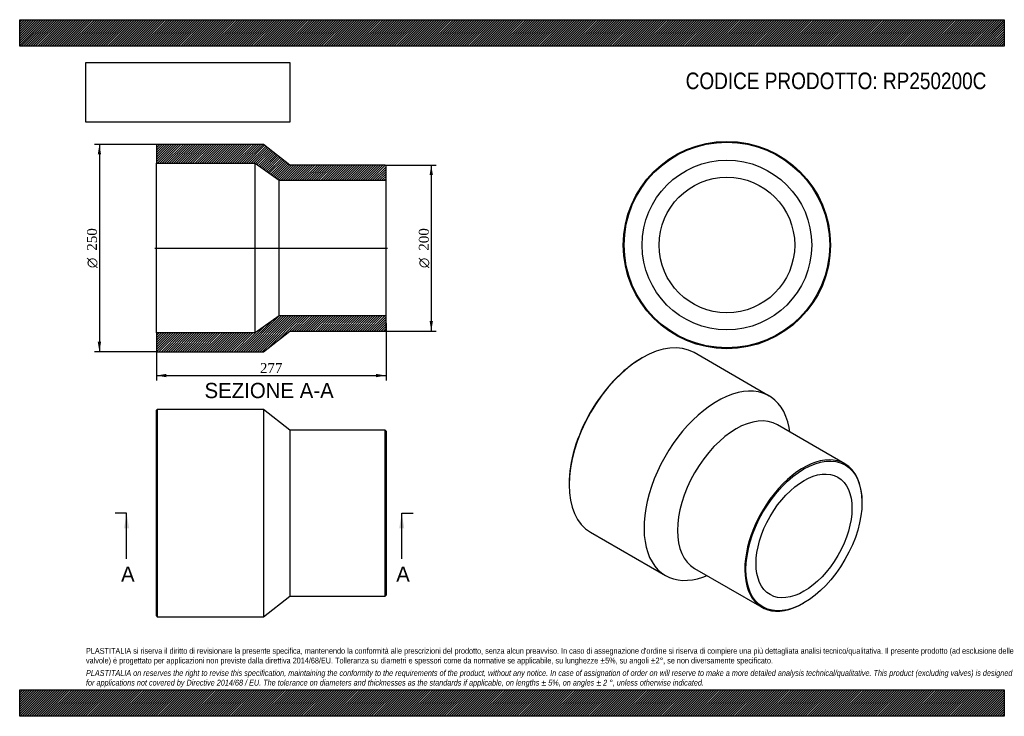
# Model space of a CAD drawing. Header units: millimetres. Extents: x 0 to 1188, y 0 to 840.
import ezdxf
from ezdxf.enums import TextEntityAlignment as Align
from ezdxf.lldxf.tags import DXFTag

# ---------------------------------------------------------------- set-up
doc = ezdxf.new("R2010")
doc.units = ezdxf.units.MM
doc.header["$LTSCALE"] = 4
for name, color, linetype in [('Default', 7, 'Continuous'), ('DV4_Default', 7, 'Continuous'), ('RP250200C', 7, 'Continuous')]:
    doc.layers.add(name, color=color, linetype=linetype)
doc.styles.add('SEACAD_Solid_Edge_ANSI', font='seans.ttf')
doc.styles.add('SEACAD_Solid_Edge_ANSI1_Symbols', font='semeca1.ttf')
doc.styles.add('SEACAD_Times_New_Roman', font='times.ttf')
tags = doc.linetypes.add('CENTER2', pattern=[28.575, 19.05, -3.175, 3.175, -3.175]).pattern_tags.tags
tags[10:11] = [DXFTag(74, 4), DXFTag(75, 0), DXFTag(340, '0'), DXFTag(46, 0.0), DXFTag(50, 0.0), DXFTag(44, 0.0), DXFTag(45, 0.0)]
tags[8:9] = [DXFTag(74, 4), DXFTag(75, 0), DXFTag(340, '0'), DXFTag(46, 0.0), DXFTag(50, 0.0), DXFTag(44, 0.0), DXFTag(45, 0.0)]
tags[6:7] = [DXFTag(74, 4), DXFTag(75, 0), DXFTag(340, '0'), DXFTag(46, 0.0), DXFTag(50, 0.0), DXFTag(44, 0.0), DXFTag(45, 0.0)]
tags[4:5] = [DXFTag(74, 4), DXFTag(75, 0), DXFTag(340, '0'), DXFTag(46, 0.0), DXFTag(50, 0.0), DXFTag(44, 0.0), DXFTag(45, 0.0)]
doc.dimstyles.new('ANSImm', dxfattribs={"dimtxt": 12, "dimasz": 12, "dimexe": 6, "dimexo": 0, "dimgap": 3, "dimtad": 1, "dimdsep": 46, "dimtxsty": 'SEACAD_Times_New_Roman', "dimblk1": '_SE_FILLED', "dimblk2": '_SE_FILLED', "dimsah": 1, "dimcen": 6, "dimazin": 0, "dimtfac": 0.85, "dimtdec": 3, "dimtofl": 0, "dimtmove": 0, "dimatfit": 3, "dimfxl": 1, "dimarcsym": 0})
picture_1 = doc.add_image_def('image1.jpg', size_in_pixel=(4302, 1260))

# ---------------------------------------------------------------- blocks, each defined once
blk = doc.blocks.new('SE')
at = {"layer": 'RP250200C', "color": 7, "linetype": 'Continuous'}
for p, q in [((166, 370), (165, 369)), ((165, 121), (165, 369)), ((166, 370), (166, 120)), ((294, 370), (166, 370)), ((294, 370), (294, 120)), ((326, 345), (294, 370)), ((326, 345), (326, 145)), ((441, 345), (326, 345)), ((441, 145), (441, 345)), ((442, 344), (441, 345)), ((442, 344), (442, 146)), ((294, 120), (326, 145)), ((326, 145), (441, 145)), ((441, 145), (442, 146)), ((165, 121), (166, 120)), ((166, 120), (294, 120))]:
    blk.add_line(p, q, dxfattribs=at)
blk = doc.blocks.new('SE1')
at = {"layer": 'RP250200C', "color": 7, "linetype": 'Continuous'}
for p, q in [((751.2, 432.3), (750.5, 431.9)), ((904.2, 386.2), (813.7, 438.5)), ((995.6, 304.6), (914.3, 351.5)), ((929.4, 342.8), (928.3, 348.3)), ((662.8, 280), (662.8, 279.2)), ((1016.3, 258), (1016.3, 258.8)), ((688.7, 222), (779.2, 169.7)), ((814.3, 178.3), (895.6, 131.4)), ((824.1, 167.8), (829.4, 169.6)), ((945.6, 136.3), (946.3, 136.7))]:
    blk.add_line(p, q, dxfattribs=at)
for centre, major_axis, start_param, end_param in [((751.2, 330.2), (-62.5, -108.3), 3.141593, 6.283185), ((750.5, 330.6), (62, 107.4), 0.785398, 2.356195), ((841.7, 278), (-62.5, -108.3), 2.55632, 6.283185), ((864.3, 264.9), (-50, -86.6), 3.141593, 6.283185), ((945.6, 218), (50, 86.6), 0, 3.926991), ((945.6, 218), (50, 86.6), 5.497787, 6.283185), ((841.7, 278), (-62.5, -108.3), 0, 0.585273)]:
    blk.add_ellipse(centre, major_axis=major_axis, ratio=0.57735, start_param=start_param, end_param=end_param, dxfattribs=at)
for major_axis in [(-49.5, -85.7), (-40.9, -70.8)]:
    blk.add_ellipse((946.3, 217.5), major_axis=major_axis, ratio=0.57735, dxfattribs=at)
blk = doc.blocks.new('SE2')
at = {"layer": 'RP250200C', "color": 7, "linetype": 'Continuous'}
for radius in [125, 124, 102.3, 81.8]:
    blk.add_circle((853.3, 568.3), radius, dxfattribs=at)
blk = doc.blocks.new('SE4')
at = {"color": 7, "linetype": 'Continuous', "style": 'SEACAD_Solid_Edge_ANSI'}
blk.add_text('A', height=18.4, dxfattribs=at).set_placement((122.3, 180.6), align=Align.TOP_LEFT)
blk = doc.blocks.new('SE5')
at = {"color": 7, "linetype": 'Continuous', "style": 'SEACAD_Solid_Edge_ANSI'}
blk.add_text('A', height=18.4, dxfattribs=at).set_placement((454.3, 180.6), align=Align.TOP_LEFT)
blk = doc.blocks.new('SEANNOT_GROUP')
at = {"linetype": 'Continuous'}
blk.add_hatch(color=7, dxfattribs=at).paths.add_polyline_path([(132, 226.6), (129, 245), (125.9, 226.6)])
at = {"color": 7, "linetype": 'Continuous'}
blk.add_lwpolyline([(129, 189.8), (129, 245)], dxfattribs=at)
blk = doc.blocks.new('SEANNOT_GROUP1')
at = {"linetype": 'Continuous'}
blk.add_hatch(color=7, dxfattribs=at).paths.add_polyline_path([(464, 226.6), (461, 245), (457.9, 226.6)])
at = {"color": 7, "linetype": 'Continuous'}
blk.add_lwpolyline([(461, 189.8), (461, 245)], dxfattribs=at)
blk = doc.blocks.new('SE3')
at = {"layer": 'Default', "color": 7, "linetype": 'CENTER2'}
for p, q in [((129, 245), (115.2, 245)), ((461, 245), (474.8, 245))]:
    blk.add_line(p, q, dxfattribs=at)
at = {"layer": 'Default', "color": 7, "linetype": 'CENTER2', "const_width": 0.0001}
blk.add_lwpolyline([(129, 245), (461, 245)], dxfattribs=at)
at = {"layer": 'Default'}
for name in ['SEANNOT_GROUP', 'SEANNOT_GROUP1', 'SE4', 'SE5']:
    blk.add_blockref(name, (0, 0), dxfattribs=at)
blk = doc.blocks.new('SE6')
at = {"layer": 'RP250200C', "linetype": 'Continuous'}
h = blk.add_hatch(dxfattribs=at)
h.set_pattern_fill('LINE', scale=0.62992, angle=45, style=0)
h.paths.add_polyline_path([(326, 664.6), (294, 689.6), (166, 689.6), (165, 688.6), (165, 666.9), (284, 666.9), (313, 646.4), (442, 646.4), (442, 663.6), (441, 664.6)])
h = blk.add_hatch(dxfattribs=at)
h.set_pattern_fill('LINE', scale=0.62992, angle=45, style=0)
h.paths.add_polyline_path([(294, 439.6), (326, 464.6), (441, 464.6), (442, 465.6), (442, 482.8), (313, 482.8), (284, 462.3), (165, 462.3), (165, 440.6), (166, 439.6)])
at = {"layer": 'DV4_Default', "color": 7, "linetype": 'CENTER2'}
blk.add_line((163.2, 564.6), (443.7, 564.6), dxfattribs=at)
at = {"layer": 'RP250200C', "color": 7, "linetype": 'Continuous'}
for p, q in [((165, 688.6), (166, 689.6)), ((294, 689.6), (166, 689.6)), ((326, 664.6), (294, 689.6)), ((165, 688.6), (165, 666.9)), ((165, 462.3), (165, 666.9)), ((165, 666.9), (284, 666.9)), ((284, 462.3), (284, 666.9)), ((284, 666.9), (313, 646.4)), ((441, 664.6), (326, 664.6)), ((441, 664.6), (442, 663.6)), ((442, 646.4), (442, 663.6)), ((313, 482.8), (313, 646.4)), ((313, 646.4), (442, 646.4)), ((442, 482.8), (442, 646.4)), ((313, 482.8), (284, 462.3)), ((442, 482.8), (313, 482.8)), ((442, 465.6), (442, 482.8)), ((294, 439.6), (326, 464.6)), ((326, 464.6), (441, 464.6)), ((442, 465.6), (441, 464.6)), ((284, 462.3), (165, 462.3)), ((165, 462.3), (165, 440.6)), ((166, 439.6), (165, 440.6)), ((166, 439.6), (294, 439.6))]:
    blk.add_line(p, q, dxfattribs=at)
blk = doc.blocks.new('GDimGGroup')
at = {"layer": 'Default', "linetype": 'Continuous'}
for points in [[(498.6, 652.6), (496.6, 664.6), (494.6, 652.6)], [(498.6, 476.6), (494.6, 476.6), (496.6, 464.6)]]:
    blk.add_hatch(color=7, dxfattribs=at).paths.add_polyline_path(points)
at = {"layer": 'Default', "color": 7, "linetype": 'Continuous'}
for p, q in [((441, 664.6), (502.6, 664.6)), ((496.6, 664.6), (496.6, 464.6)), ((441, 464.6), (502.6, 464.6))]:
    blk.add_line(p, q, dxfattribs=at)
for s, style, p in [('200', 'SEACAD_Times_New_Roman', (481.6, 561.4)), ('O', 'SEACAD_Solid_Edge_ANSI1_Symbols', (481.6, 540.5))]:
    blk.add_text(s, height=12, rotation=90, dxfattribs=dict(at, style=style)).set_placement(p, align=Align.TOP_LEFT)
blk = doc.blocks.new('DMBLK216')
at = {"layer": 'Default', "linetype": 'Continuous'}
for points in [[(177, 408.9), (177, 412.9), (165, 410.9)], [(430, 408.9), (442, 410.9), (430, 412.9)]]:
    blk.add_hatch(color=7, dxfattribs=at).paths.add_polyline_path(points)
at = {"layer": 'Default', "color": 7, "linetype": 'Continuous'}
for p, q in [((442, 474.2), (442, 404.9)), ((165, 451.5), (165, 404.9)), ((165, 410.9), (442, 410.9))]:
    blk.add_line(p, q, dxfattribs=at)
at = {"layer": 'Default', "color": 7, "linetype": 'Continuous', "style": 'SEACAD_Times_New_Roman'}
blk.add_text('277', height=12, dxfattribs=at).set_placement((289.8, 425.9), align=Align.TOP_LEFT)
blk = doc.blocks.new('_SE_FILLED')
at = {"color": 0}
blk.add_line((0, 0), (-1, 0), dxfattribs=at)
blk.add_solid([(0, 0), (-1, -0.1665), (-1, 0.1665), (0, 0)], dxfattribs=at)
blk = doc.blocks.new('GDimGGroup1')
at = {"layer": 'Default', "linetype": 'Continuous'}
for points in [[(94.2, 677.6), (98.2, 677.6), (96.2, 689.6)], [(94.2, 451.6), (96.2, 439.6), (98.2, 451.6)]]:
    blk.add_hatch(color=7, dxfattribs=at).paths.add_polyline_path(points)
at = {"layer": 'Default', "color": 7, "linetype": 'Continuous'}
for p, q in [((166, 689.6), (90.2, 689.6)), ((96.2, 689.6), (96.2, 439.6)), ((166, 439.6), (90.2, 439.6))]:
    blk.add_line(p, q, dxfattribs=at)
for s, style, p in [('250', 'SEACAD_Times_New_Roman', (81.2, 561.4)), ('O', 'SEACAD_Solid_Edge_ANSI1_Symbols', (81.2, 540.5))]:
    blk.add_text(s, height=12, rotation=90, dxfattribs=dict(at, style=style)).set_placement(p, align=Align.TOP_LEFT)

msp = doc.modelspace()

# ---------------------------------------------------------------- hatches: boundary and pattern name
at = {"layer": 'Default', "linetype": 'Continuous'}
h = msp.add_hatch(dxfattribs=at)
h.set_pattern_fill('LINE', scale=0.629921, angle=45, style=0)
h.paths.add_polyline_path([(1188, 808), (1188, 840), (0, 840), (0, 808)])
for points in [[(1188, 808), (1188, 840), (0, 840), (0, 808)], [(1188, 0), (1188, 32), (0, 32), (0, 0)]]:
    msp.add_hatch(color=7, dxfattribs=at).paths.add_polyline_path(points)
h = msp.add_hatch(dxfattribs=at)
h.set_pattern_fill('LINE', scale=0.629921, angle=45, style=0)
h.paths.add_polyline_path([(1188, 0), (1188, 32), (0, 32), (0, 0)])

# ---------------------------------------------------------------- linework, layer by layer
at = {"layer": 'Default', "color": 7, "linetype": 'Continuous'}
for p, q in [((0, 840), (1188, 840)), ((0, 808), (0, 840)), ((1188, 840), (1188, 808)), ((1188, 808), (0, 808)), ((0, 32), (1188, 32)), ((0, 0), (0, 32)), ((1188, 32), (1188, 0)), ((1188, 0), (0, 0))]:
    msp.add_line(p, q, dxfattribs=at)

# ---------------------------------------------------------------- block references
at = {"layer": 'Default'}
for name in ['GDimGGroup1', 'SE6', 'SE2', 'GDimGGroup', 'SE1', 'SE', 'SE3']:
    msp.add_blockref(name, (0, 0), dxfattribs=at)

# ---------------------------------------------------------------- texts
at = {"layer": 'Default', "color": 7, "linetype": 'Continuous', "style": 'SEACAD_Solid_Edge_ANSI'}
msp.add_text('SEZIONE A-A', height=18.4, dxfattribs=at).set_placement((223.019, 402.06), align=Align.TOP_LEFT)
at = {"layer": 'Default', "attachment_point": 1}
for s, insert, char_height, width in [('{\\fArial Narrow|b0||i0||c0|p34;\\C7;\\H20.;\\W1.;CODICE PRODOTTO: RP250200C}', (803.555, 776.254), 20, 364.05913), ("{\\fArial Narrow|b0||i0||c0|p34;\\C7;\\H7.;\\W1.;PLASTITALIA si riserva il diritto di revisionare la presente specifica, mantenendo la conformità alle prescrizioni del prodotto, senza alcun preavviso. In caso di assegnazione d'ordine si riserva di compiere una più dettagliata analisi tecnico/qualitativa. Il presente prodotto (ad esclusione delle \\P}{\\fArial Narrow|b0||i0||c0|p34;\\C7;\\H7.;\\W1.;valvole) è progettato per applicazioni non previste dalla direttiva 2014/68/EU. Tolleranza su diametri e spessori come da normative se applicabile, su lunghezze ±5%, su angoli ±2°, se non diversamente specificato.\\P}{\\fArial Narrow|b0||i0||c0|p34;\\C7;\\H2.;\\W1.;   \\P}{\\fArial Narrow|b0||i1||c0|p34;\\C7;\\H7.;\\W1.;PLASTITALIA on reserves the right to revise this specification, maintaining the conformity to the requirements of the product, without any notice. In case of assignation of order on will reserve to make a more detailed analysis technical/qualitative. This product (excluding valves) is designed \\P}{\\fArial Narrow|b0||i1||c0|p34;\\C7;\\H7.;\\W1.;for applications not covered by Directive 2014/68 / EU. The tolerance on diameters and thicknesses as the standards if applicable, on lengths ± 5%, on angles ± 2 °, unless otherwise indicated.\\P}", (80, 82.409), 7, 1028)]:
    msp.add_mtext(s, dxfattribs=dict(at, insert=insert, char_height=char_height, width=width))

# ---------------------------------------------------------------- dimensions: what is measured, and where the dimension line sits
at = {"layer": 'Default', "color": 7, "linetype": 'Continuous'}
dim = msp.add_linear_dim(base=(441.976, 410.894), p1=(164.976, 451.46), p2=(441.976, 474.21), text='\\A1;<>', dimstyle='ANSImm', dxfattribs=at)
dim.commit()
dim.dimension.update_dxf_attribs({"geometry": 'DMBLK216', "text_midpoint": (303.476, 410.894), "dimtype": 160})

# ---------------------------------------------------------------- pictures from other files: only their frames are drawn
image = msp.add_image(picture_1, insert=(80, 716.413), size_in_units=(245.829, 72))
image.dxf.flags = 7

doc.saveas('drawing.dxf')
